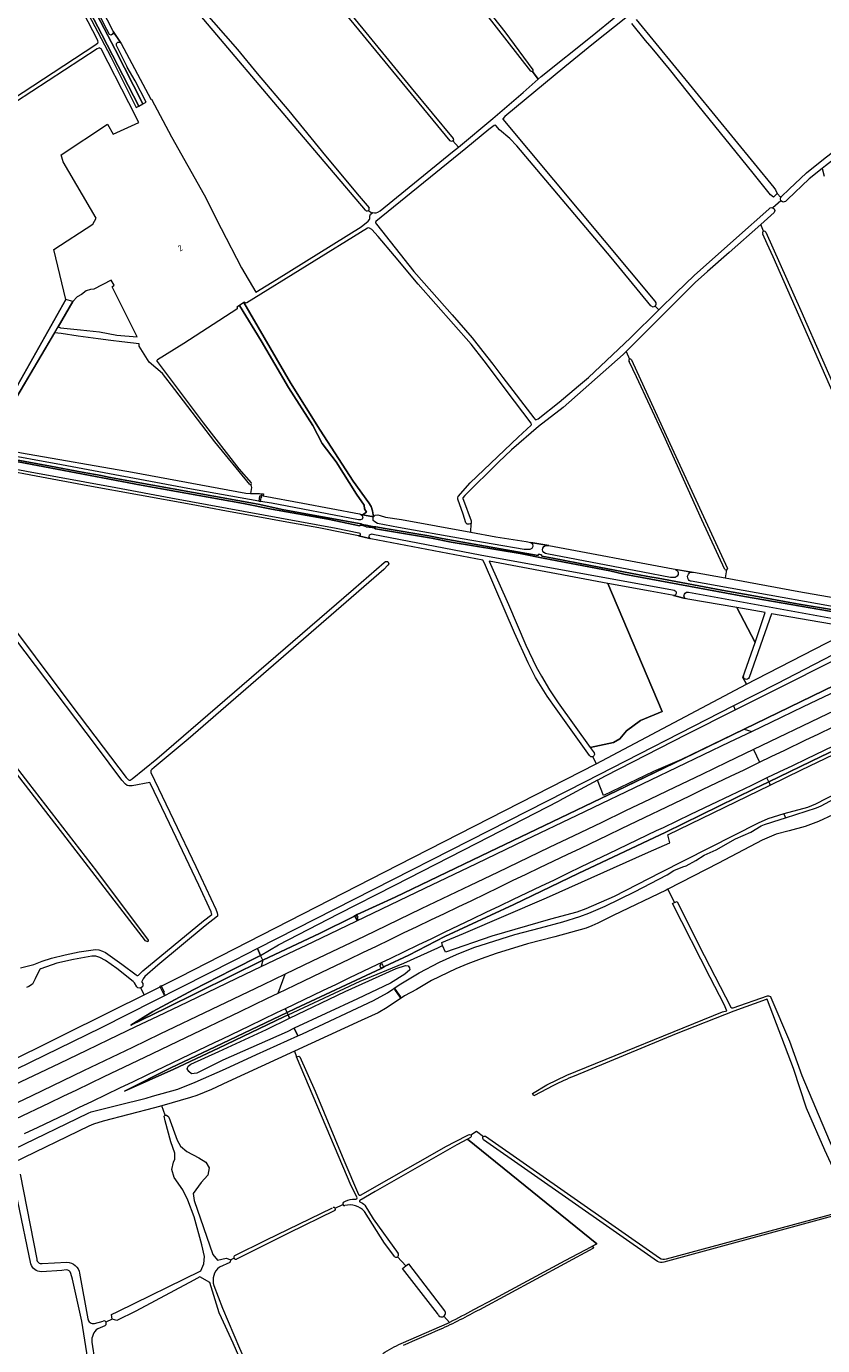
# Model space of a CAD drawing. Header units: metres. Extents: x 209813 to 223847, y 571801 to 587119.
# Tile 7 of 256: x 211482 to 212009, y 573077 to 573950. Entities that reach past the tile are written whole.
import ezdxf
from ezdxf.enums import TextEntityAlignment as Align

# ---------------------------------------------------------------- set-up
doc = ezdxf.new("R2010")
doc.units = ezdxf.units.M
for name, color, linetype, lineweight in [('B-RO-GR-BOS_GEMENGD-GV', 8, 'Continuous', 0), ('B-RO-GR-BOUWLAND-GV', 8, 'Continuous', 0), ('B-RO-GR-GRAS-GV', 8, 'Continuous', 0), ('B-RO-GR-GROENVOORZIENING-GV', 8, 'Continuous', 0), ('B-RO-GR-HOUTWAL-GV', 8, 'Continuous', 0), ('B-RO-GW-TALUD_KRUIN-G', 8, 'Continuous', 0), ('B-RO-KW-KUNSTWERK_STUW-GV', 8, 'Continuous', 0), ('B-RO-OG-BEBOUWING-T18', 8, 'Continuous', 0), ('B-RO-OG-TERREIN_CULTUURSCHEIDING-GV', 8, 'Continuous', 0), ('B-RO-OG-WEG-GV', 8, 'Continuous', 0), ('B-RO-VH-ONVERHARD-GV', 8, 'Continuous', 0), ('B-RO-VH-VERHARDING_HALFVERHARDING-GV', 8, 'Continuous', 0), ('B-RO-VH-VERHARDING_OPEN-GV', 8, 'Continuous', 0)]:
    doc.layers.add(name, color=color, linetype=linetype, lineweight=lineweight)
doc.styles.add('NLCS-ISO-M200-T18', font='txt', dxfattribs={"height": 0.36})

msp = doc.modelspace()

# ---------------------------------------------------------------- linework, layer by layer
at = {"layer": 'B-RO-GR-BOS_GEMENGD-GV', "flags": 128}
for points in [[(211775.821, 573214.417), (211773.783, 573213.329), (211859.593, 573144.223), (211856.242, 573142.42)], [(211899.685, 573132.43), (211784.582, 573213.024)], [(212030.034, 573166.398), (211903.881, 573131.956)], [(211856.84, 573141.14), (211781.823, 573100.591)]]:
    msp.add_lwpolyline(points, dxfattribs=at)
at = {"layer": 'B-RO-GR-BOS_GEMENGD-GV'}
for points in [[(211775.996, 573216.17, -0.4636551), (211775.821, 573214.417)], [(211784.582, 573213.024, -0.4803941), (211784.414, 573215.123)], [(211856.242, 573142.42, -0.997521), (211856.84, 573141.14)], [(211903.881, 573131.956, -0.2173758), (211899.685, 573132.43)], [(211781.823, 573100.591, -0.0177717), (211755.617, 573087.395)], [(211755.617, 573087.395, 0.0058242), (211731.264, 573076.806)]]:
    msp.add_lwpolyline(points, format="xyb", dxfattribs=at)
at = {"layer": 'B-RO-GR-BOUWLAND-GV', "flags": 128}
for points in [[(211815.841, 573920.07), (211615.235, 574177.298), (211605.97, 574188.486), (211600.399, 574194.967), (211599.337, 574194.244)], [(211547.738, 574138.564), (211571.96, 574109.422), (211642.027, 574024.226), (211682.578, 573975.133), (211736.655, 573909.157), (211764.479, 573875.486)], [(211764.218, 573874.029), (211767.853, 573869.906), (211790.603, 573888.85), (211810.624, 573906.015), (211820.674, 573914.78), (211816.903, 573919.963)], [(212156.765, 573489.06), (212149.348, 573486.41), (212118.912, 573478.364), (212102.669, 573474.116), (212090.808, 573470.53), (212082.156, 573466.086), (212050.336, 573447.982), (212026.99, 573434.373), (212015.726, 573428.113), (212006.198, 573423.552), (211997.36, 573420.22), (211986.933, 573417.539), (211978.329, 573415.279), (211968.907, 573411.196), (211940.052, 573396.013), (211906.507, 573378.888), (211910.868, 573369.922), (211912.637, 573370.593), (211926.994, 573341.675), (211948.303, 573300.747)], [(211949.67, 573300.345), (211972.449, 573308.293)], [(211974.809, 573307.164), (211987.055, 573278.175), (211995.257, 573255.553), (212013.248, 573212.823), (212021.222, 573194.471)]]:
    msp.add_lwpolyline(points, dxfattribs=at)
at = {"layer": 'B-RO-GR-BOUWLAND-GV'}
for points in [[(211816.903, 573919.963, -0.3831449), (211815.841, 573920.07)], [(211764.479, 573875.486, -0.313318), (211764.218, 573874.029)], [(211972.449, 573308.293, -0.3214601), (211974.809, 573307.164)], [(211948.303, 573300.747, 0.3111814), (211949.67, 573300.345)]]:
    msp.add_lwpolyline(points, format="xyb", dxfattribs=at)
at = {"layer": 'B-RO-GR-GRAS-GV', "flags": 128}
for points in [[(211762.397, 573874.01), (211551.288, 574130.709), (211545.994, 574137.251)], [(211479.712, 574093.723), (211474.697, 574090.608), (211468.587, 574086.153), (211471.538, 574077.793), (211538.775, 573947.335), (211539.272, 573946.415)], [(211706.424, 573828.07), (211659.132, 573883.677), (211594.564, 573959.992), (211555.069, 574007.259), (211500.669, 574071.693), (211481.707, 574093.658)], [(211482.225, 574097.323), (211499.231, 574076.737), (211525.159, 574045.743), (211554.552, 574011.452), (211583.471, 573978.148), (211621.596, 573934.369), (211634.73, 573918.513), (211655.499, 573893.94), (211679.897, 573864.149), (211702.183, 573837.426), (211708.763, 573829.573)], [(211440.173, 573879.051), (211439.647, 573879.766), (211439.647, 573880.199), (211499.596, 573919.139), (211527.823, 573937.742), (211529.11, 573938.881), (211529.278, 573939.375), (211529.114, 573940.139), (211528.624, 573941.196), (211457.898, 574077.432), (211456.998, 574078.644), (211456.713, 574078.789), (211455.233, 574078.159), (211454.118, 574077.474), (211384.492, 574031.527), (211362.391, 574016.887)], [(211736.139, 574050.483), (211724.399, 574041.516), (211749.088, 574008.827), (211798.682, 573946.093), (211817.071, 573921.089)], [(211816.903, 573919.963), (211820.674, 573914.78), (211822.671, 573916.522), (211856.389, 573943.381), (211887.865, 573969.297)], [(211878.692, 573955.361), (211857.357, 573938.431), (211838.411, 573922.947), (211798.62, 573890.201), (211797.34, 573888.665), (211797.316, 573888.435), (211898.006, 573767.859), (211898.642, 573766.841), (211898.675, 573765.667), (211898.078, 573764.676), (211900.648, 573762.235), (211912.164, 573773.596), (211923.97, 573784.934), (211951.935, 573809.765), (211973.391, 573828.869), (211974.256, 573829.695), (211975.196, 573829.789), (211976.12, 573829.729)], [(211978.953, 573839.222), (211976.516, 573836.785), (211974.574, 573838.279), (211963.016, 573852.684), (211926.326, 573897.759), (211907.648, 573921.401), (211896.036, 573935.378), (211891.807, 573940.419), (211882.582, 573951.563)], [(211885.638, 573954.185), (211976.649, 573843.124), (211977.878, 573841.588), (211978.953, 573839.222), (211981.224, 573836.486), (211981.778, 573837.15), (211986.784, 573841.966), (211998.359, 573852.797), (212009.676, 573861.827), (212024.923, 573873.866), (212045.194, 573888.66), (212053.166, 573896.018), (212064.853, 573908.862), (212069.785, 573913.796)], [(211539.272, 573946.415), (211544.497, 573938.48), (211564.283, 573901.48), (211564.604, 573901.657), (211578.012, 573876.543), (211599.63, 573838.354), (211610.893, 573816.089), (211624.356, 573790.069), (211633.635, 573773.966), (211647.368, 573782.174), (211703.491, 573817.183), (211708.128, 573820.812), (211709.048, 573821.933), (211709.297, 573822.307), (211709.297, 573822.973), (211709.113, 573824.147), (211709.595, 573825.539), (211710.761, 573826.226)], [(211476.13, 573712.512), (211507.926, 573769.096), (211499.908, 573802.01), (211525.846, 573818.922), (211527.967, 573822.863), (211506.219, 573860.145), (211504.874, 573864.8), (211535.496, 573885.06), (211539.317, 573878.514), (211556.216, 573886.195), (211549.681, 573899.111), (211531.379, 573934.771), (211530.53, 573935.427), (211530.367, 573935.434), (211529.726, 573935.387), (211528.739, 573934.848), (211441.889, 573878.407)], [(212056.975, 573886.424), (212055.224, 573891.331), (212053.991, 573890.013), (212045.667, 573883.88), (212037.841, 573878.157), (212025.957, 573869.219), (212010.922, 573857.441), (212008.589, 573855.63), (212010.104, 573850.631)], [(211898.078, 573764.676), (211896.729, 573763.854), (211895.346, 573764.848), (211869.052, 573796.714), (211806.628, 573870.587), (211801.833, 573875.446), (211795.037, 573881.39), (211792.657, 573884.217), (211792.37, 573884.356), (211791.53, 573884.118), (211788.066, 573881.547), (211772.699, 573868.901), (211713.271, 573820.64), (211712.913, 573819.941), (211712.907, 573819.732), (211713.548, 573818.77), (211738.253, 573787.45), (211755.315, 573768.252), (211763.833, 573758.919), (211777.005, 573743.661), (211784.055, 573734.545), (211790.734, 573726.317), (211797.304, 573717.423), (211817.766, 573690.702), (211818.855, 573689.386), (211819.008, 573689.362), (211819.583, 573689.503), (211820.562, 573689.972), (211834.488, 573701.087), (211847.345, 573711.907), (211853.934, 573717.352), (211881.796, 573743.638), (211900.648, 573762.235)], [(211708.415, 573828.005), (211710.761, 573826.226), (211711.246, 573826.511), (211712.272, 573826.426), (211713.439, 573826.426), (211714.603, 573826.78), (211716.051, 573827.775), (211764.051, 573866.74), (211767.853, 573869.906), (211764.218, 573874.029)], [(212008.589, 573855.63), (212000.172, 573848.85), (211985.801, 573835.231), (211984.467, 573833.883), (211983.583, 573833.535), (211983.027, 573833.507), (211982.397, 573833.552), (211981.243, 573834.281), (211976.12, 573829.729), (211976.846, 573828.928), (211977.356, 573827.907), (211976.921, 573826.655), (211968.003, 573818.723)], [(211981.243, 573834.281), (211981.087, 573835.565), (211981.224, 573836.486)], [(211741.275, 573779.113), (211725.632, 573797.818), (211714.625, 573810.757), (211710.461, 573815.301), (211709.087, 573816.297), (211708.568, 573816.441), (211707.747, 573816.142), (211627.861, 573766.736)], [(211969.93, 573814.178), (211968.003, 573818.723), (211947.057, 573800.094), (211932.738, 573787.451), (211924.7, 573780.2), (211878.982, 573734.519), (211881.213, 573729.578)], [(212073.244, 573578.059), (212065.143, 573596.058), (212064.706, 573596.987), (212016.051, 573707.136), (211976.142, 573797.295), (211972.336, 573805.866), (211969.326, 573812.347)], [(211971.403, 573813.596), (211994.569, 573761.677), (212023.25, 573696.428), (212047.696, 573640.583), (212070.756, 573589.092), (212075.035, 573579.013)], [(211626.305, 573767.224), (211625.854, 573766.936), (211656.789, 573713.769), (211676.316, 573682.506), (211698.079, 573648.872), (211708.662, 573634.373), (211710.038, 573631.939), (211710.884, 573629.081), (211711.675, 573625.151), (211712.661, 573626.322), (211714.414, 573626.582), (211716.006, 573626.193), (211719.483, 573625.039), (211730.193, 573623.382), (211776.107, 573615.058), (211776.349, 573620.723), (211774.719, 573620.315), (211773.595, 573620.455), (211772.814, 573621.302), (211771.052, 573627.066), (211767.49, 573636.979), (211767.463, 573637.711), (211767.614, 573638.653), (211775.577, 573647.656), (211807.338, 573677.935), (211815.968, 573685.785), (211816.165, 573686.329), (211815.989, 573687.132), (211804.926, 573701.735), (211784.824, 573728.385), (211776.344, 573739.381), (211741.275, 573779.113)], [(211621.07, 573762.561), (211586.158, 573739.899), (211568.564, 573729.067)], [(211686.915, 573661.49), (211677.602, 573673.713), (211671.464, 573685.62), (211655.377, 573710.808), (211637.235, 573741.63), (211623.035, 573765.134), (211621.253, 573763.994)], [(211606.697, 573674.82), (211580.114, 573709.372), (211571.912, 573720.061), (211563.162, 573727.659), (211556.441, 573738.242), (211556.547, 573739.777), (211544.972, 573740.935), (211537.682, 573741.814), (211529.251, 573742.955), (211516.165, 573744.8), (211504.923, 573746.556), (211500.475, 573747.013), (211475.475, 573704.514), (211459.23, 573677.92), (211455.592, 573673.025), (211456.741, 573671.722), (211457.942, 573671.722), (211459.331, 573671.596), (211461.686, 573670.978), (211478.665, 573667.609), (211552.029, 573654.654), (211627.212, 573640.882), (211630.139, 573640.665)], [(211878.982, 573734.519), (211877.012, 573732.55), (211837.173, 573697.611), (211820.89, 573685.008), (211803.012, 573669.442), (211794.5, 573661.393), (211772.164, 573639.252), (211770.887, 573637.725), (211770.873, 573637.365), (211771.21, 573636.179), (211776.41, 573622.668), (211776.349, 573620.723)], [(211568.426, 573728.013), (211579.037, 573713.904), (211598.856, 573687.408), (211622.389, 573657.023), (211630.642, 573647.678)], [(211944.202, 573590.456), (211929.021, 573623.269), (211903.783, 573679.098), (211885.797, 573717.849), (211880.904, 573728.055)], [(211882.418, 573729.007), (211907.755, 573673.751), (211945.953, 573591.088)], [(211629.716, 573646.578), (211606.697, 573674.82)], [(211856.831, 573466.497), (211855.509, 573466.497), (211854.64, 573467.297), (211832.475, 573498.237), (211826.654, 573506.553), (211818.981, 573518.922), (211813.954, 573528.573), (211804.961, 573548.352), (211785.057, 573594.584), (211784.072, 573596.547), (211709.965, 573610.671), (211709.185, 573610.974), (211701.717, 573612.685), (211691.696, 573614.691), (211675.408, 573617.829), (211654.257, 573621.617), (211632.677, 573625.697), (211614.317, 573628.897), (211590.877, 573633.387), (211522.609, 573645.786), (211488.404, 573652.051), (211446.154, 573660.062)], [(211630.439, 573646.462), (211630.901, 573644.687), (211630.139, 573640.665), (211636.203, 573640.694), (211638.725, 573640.324), (211638.52, 573639.004), (211664.899, 573634.242), (211702.306, 573627.203), (211703.293, 573626.686), (211704.36, 573626.491), (211707.037, 573628.312), (211705.715, 573630.561), (211705.541, 573632.898), (211700.429, 573640.181), (211686.915, 573661.49)], [(211414.644, 573629.864), (211511.867, 573500.233), (211547.921, 573452.677), (211549.49, 573451.133), (211549.773, 573450.985), (211550.266, 573450.985), (211550.537, 573451.037), (211551.757, 573451.903), (211568.22, 573465.04), (211698.372, 573577.292), (211718.687, 573594.966), (211719.623, 573595.761), (211721.147, 573595.558), (211721.702, 573594.113), (211721.119, 573593.14), (211718.496, 573590.367), (211588.994, 573478.189), (211566.408, 573459.366), (211564.981, 573457.994), (211564.312, 573457.252), (211564.141, 573456.897), (211564.141, 573456.543), (211564.216, 573456.094), (211579.188, 573424.681), (211594.001, 573393.819), (211607.322, 573365.534), (211608.13, 573363.198), (211608.381, 573362.05), (211608.256, 573360.984), (211600.247, 573354.673), (211568.95, 573328.602), (211560.196, 573321.025), (211559.144, 573319.603), (211558.399, 573318.153), (211558.32, 573317.658), (211558.373, 573317.237), (211558.84, 573316.355), (211558.865, 573315.243), (211558.62, 573314.123), (211557.523, 573313.525)], [(211776.107, 573615.058), (211792.573, 573612.073), (211812.763, 573608.784), (211815.761, 573608.239), (211827.663, 573606.203), (211910.155, 573590.725), (211922.13, 573588.653), (211923.598, 573588.577), (211944.444, 573584.746)], [(211945.26, 573590.029), (211944.444, 573584.746), (211993.156, 573575.795), (212055.207, 573564.89), (212057.266, 573564.646), (212057.951, 573564.646), (212058.738, 573564.739), (212059.396, 573564.909), (212064.522, 573567.281), (212062.18, 573571.267), (212074.171, 573577.497)], [(211477.995, 573326.885), (211486.744, 573328.886), (211492.178, 573331.236), (211498.362, 573333.289), (211507.483, 573335.469), (211516.679, 573337.346), (211527.628, 573338.849), (211529.723, 573338.688), (211532.136, 573337.79), (211534.106, 573336.82), (211545.025, 573329.284), (211554.507, 573322.169), (211555.124, 573321.793), (211555.509, 573321.682), (211555.979, 573321.962), (211558.862, 573324.699), (211599.198, 573357.872), (211604.515, 573362.01), (211604.548, 573362.288), (211604.451, 573362.794), (211604.105, 573363.808), (211595.951, 573381.444), (211576.562, 573422.265), (211564.004, 573448.637), (211563.602, 573449.426), (211551.819, 573447.11), (211549.673, 573447.11), (211548.624, 573447.459), (211547.376, 573448.351), (211545.067, 573450.887), (211528.232, 573473.451), (211447.169, 573580.126)], [(211949.893, 573500.131), (211851.685, 573449.914), (211634.77, 573339.507), (211636.92, 573334.867), (211648.733, 573342.069), (211688.393, 573362.509), (211725.804, 573381.567), (211780.001, 573409.209), (211834.542, 573437.21)], [(211859.881, 573450.975), (211865.275, 573453.905), (211919.09, 573481.312), (211951.151, 573497.431)], [(211559.861, 573309.015), (211570.32, 573314.208), (211570.154, 573314.537), (211570.999, 573314.963), (211571.167, 573314.629), (211583.434, 573320.718), (211728.306, 573394.867), (211859.143, 573461.774)], [(211638.315, 573331.855), (211676.278, 573349.818), (211698.616, 573360.704), (211700.939, 573361.965), (211725.9, 573373.453), (211782.857, 573400.978), (211824.799, 573420.964), (211872.804, 573443.799), (211917.006, 573465.308), (211896.954, 573456.656), (211863.869, 573440.71), (211859.881, 573450.975), (211834.542, 573437.21)], [(211973.326, 573449.866), (211963.653, 573445.2), (211905.189, 573416.657), (211847.195, 573389.197), (211804.547, 573368.76), (211758.952, 573347.515), (211735.039, 573335.263), (211718.987, 573327.589), (211716.633, 573326.397), (211659.907, 573299.807), (211654.379, 573297.182)], [(211655.113, 573295.598), (211702.881, 573318.027), (211731.682, 573329.963), (211754.136, 573340.122), (211757.353, 573341.608), (211756.811, 573343.474), (211771.154, 573349.494), (211826.206, 573373.179), (211893.649, 573403.293), (211907.939, 573409.603), (211906.606, 573414.801), (211974.335, 573447.702)], [(212018.901, 573442.549), (212004.205, 573435.128), (211999.036, 573432.959), (211983.226, 573428.632), (211984.413, 573426.085), (212004.965, 573432.627), (212008.071, 573433.946), (212018.984, 573439.953)], [(211983.226, 573428.632), (211972.821, 573425.356), (211966.345, 573422.54), (211901.536, 573389.705), (211870.996, 573374.075), (211852.159, 573365.746), (211846.306, 573363.649), (211828.786, 573359.009), (211789.991, 573347.826), (211759.378, 573337.149), (211757.353, 573341.608)], [(211655.113, 573295.598), (211656.115, 573293.435), (211692.963, 573311.21), (211726.63, 573326.231), (211732.925, 573328.279), (211734.636, 573328.016), (211735.457, 573326.709), (211735.792, 573325.521), (211732.471, 573322.666), (211722.877, 573316.66), (211701.078, 573306.214), (211659.202, 573286.772), (211661.56, 573281.684), (211664.664, 573283.076), (211711.589, 573305.157), (211721.01, 573310.271), (211728.625, 573315.485), (211741.872, 573323.54), (211755.323, 573330.55), (211766.604, 573335.508), (211778.01, 573340.195), (211805.237, 573348.753), (211822.166, 573353.267), (211837.07, 573357.295), (211848.18, 573360.665), (211854.262, 573362.881), (211865.012, 573367.691), (211884.369, 573377.18), (211905.985, 573388.388), (211910.483, 573391.079), (211916.533, 573393.699), (211918.708, 573394.339), (211925.152, 573397.809), (211930.584, 573401.299), (211938.429, 573404.915), (211951.225, 573412.174), (211961.376, 573416.634), (211968.254, 573420.648), (211970.429, 573421.528), (211980.986, 573424.995), (211984.413, 573426.085)], [(211942.663, 573297.719), (211945.493, 573298.314), (211943.893, 573302.515), (211934.621, 573320.398), (211909.704, 573369.393), (211910.868, 573369.922), (211906.507, 573378.888), (211905.303, 573378.273), (211870.348, 573361.316), (211860.151, 573356.303), (211856.233, 573354.477), (211852.459, 573353.083), (211831.76, 573347.267), (211813.696, 573342.671), (211792.795, 573336.338), (211782.818, 573332.791), (211774.199, 573329.509), (211766.248, 573326.099), (211750.021, 573318.345), (211740.162, 573312.514), (211732.108, 573308.179), (211720.721, 573300.556), (211714.842, 573296.947), (211703.537, 573291.91), (211659.261, 573271.62), (211660.746, 573267.863), (211662.213, 573268.381), (211662.86, 573267.809), (211672.987, 573245.214), (211691.992, 573199.592), (211701.642, 573176.796)], [(211430.715, 573245.043), (211538.938, 573298.629), (211559.861, 573309.015), (211557.523, 573313.525), (211556.578, 573313.357), (211555.553, 573313.494), (211554.968, 573314.121), (211553.321, 573316.935), (211552.488, 573317.791), (211541.774, 573326.417), (211534.208, 573331.571), (211530.535, 573333.683), (211527.907, 573334.456), (211525.21, 573334.403), (211513.055, 573332.257), (211501.994, 573329.767), (211491.503, 573326.148), (211490.695, 573325.654), (211490.464, 573325.408), (211487.539, 573319.44), (211485.918, 573315.884), (211483.504, 573314.509), (211481.815, 573313.833)], [(211971.681, 573305.932), (211950.283, 573298.168), (211912.074, 573283.119), (211844.452, 573255.208)], [(212028.225, 573170.744), (212019.788, 573186.025), (212010.475, 573206.027), (211998.41, 573233.925), (211989.654, 573260.073), (211972.544, 573305.481)], [(211830.922, 573248.915), (211817.811, 573242.059), (211816.971, 573243.691), (211826.294, 573249.472), (211839.635, 573255.84), (211942.663, 573297.719)], [(211659.261, 573271.62), (211615.246, 573251.45), (211604.337, 573246.301), (211594.739, 573242.274), (211590.414, 573240.891), (211571.599, 573235.577)], [(211700.589, 573175.17), (211696.851, 573182.439), (211660.746, 573267.863)], [(211578.052, 573193.384), (211579.243, 573198.279), (211580.067, 573200.15), (211580.014, 573204.172), (211577.527, 573211.686), (211573.717, 573225.498), (211573.157, 573228.589), (211573.753, 573229.383), (211571.599, 573235.577), (211566.579, 573234.159), (211532.583, 573225.379), (211526.266, 573223.297), (211523.196, 573221.995), (211473.044, 573197.694)], [(211573.753, 573229.383), (211574.666, 573229.185), (211575.499, 573228.55), (211576.243, 573227.885), (211581.623, 573212.827), (211583.898, 573208.691), (211588.033, 573205.177), (211596.096, 573201.041), (211600.645, 573198.147), (211602.919, 573194.425), (211601.886, 573189.67), (211597.499, 573184.653), (211592.168, 573177.471), (211593.001, 573172.747), (211605.209, 573137.122), (211608.4, 573133.321), (211614.197, 573134.733), (211617.168, 573133.623)], [(211775.996, 573216.17), (211779.874, 573218.713), (211784.414, 573215.123)], [(211778.026, 573100.619), (211791.559, 573107.829), (211838.581, 573133.131), (211856.242, 573142.42), (211859.593, 573144.223), (211773.783, 573213.329), (211766.755, 573209.58), (211712.751, 573178.864), (211702.509, 573172.878)], [(211702.961, 573176.447), (211760.039, 573208.695), (211765.541, 573211.748), (211774.555, 573216.35)], [(211785.883, 573215.374), (211900.954, 573134.809)], [(211538.694, 573094.382), (211538.083, 573097.318), (211542.374, 573099.349), (211597.275, 573126.337), (211599.392, 573130.834), (211599.788, 573135.729), (211598.069, 573143.534), (211592.909, 573162.055), (211588.636, 573173.011), (211585.461, 573179.89), (211579.64, 573188.092), (211578.052, 573193.384)], [(211484.757, 573130.882), (211476.148, 573172.328), (211472.402, 573188.552)], [(211477.716, 573190.174), (211488.719, 573134.015)], [(211619.882, 573136.356), (211640.331, 573146.588), (211684.574, 573168.071)], [(211686.092, 573166.183), (211655.418, 573151.125), (211620.956, 573134.098)], [(211686.173, 573167.838), (211691.275, 573170.224)], [(211691.768, 573171.675), (211693.156, 573172.487)], [(211725.665, 573135.608), (211718.919, 573144.562), (211705.651, 573165.491)], [(211705.883, 573169.711), (211711.46, 573160.677), (211727.905, 573137.691)], [(211905.542, 573134.287), (212026.506, 573166.855)], [(211492.204, 573131.043), (211508.615, 573132.083)], [(211619.381, 573134.608), (211617.168, 573133.623), (211616.502, 573131.787), (211609.642, 573128.681)], [(211727.575, 573135.547), (211733.058, 573129.59), (211734.872, 573130.98), (211758.712, 573099.848)], [(211508.078, 573126.853), (211505.235, 573126.528), (211491.78, 573125.642)], [(211543.46, 572945.361), (211542.449, 572950.83), (211529.806, 573021.694), (211518.562, 573092.999), (211512.427, 573120.837), (211511.305, 573124.612)], [(211517.073, 573124.664), (211522.442, 573094.619)], [(211609.43, 573098.478), (211603.232, 573118.545), (211596.653, 573122.252), (211592.737, 573120.028), (211554.372, 573099.655), (211541.723, 573093.463), (211538.694, 573094.382), (211534.526, 573092.304)], [(211754.595, 573097.121), (211754.006, 573098.05), (211730.758, 573127.83), (211733.058, 573129.59)], [(211605.958, 573116.532), (211611.635, 573101.588), (211622.918, 573075.127), (211640.228, 573035.777), (211646.51, 573022.988), (211646.752, 573021.723), (211645.958, 573021.027)], [(211552.085, 572939.915), (211639.544, 573008.096), (211649.339, 573016.228), (211645.958, 573021.027), (211644.688, 573020.877), (211643.701, 573021.747), (211640.342, 573028.884), (211618.815, 573078.474), (211609.667, 573097.999)], [(211729.992, 573078.132), (211761.958, 573092.18), (211758.291, 573096.319)], [(211526.936, 573091.473), (211532.659, 573093.071)], [(211533.768, 573089.943), (211529.08, 573087.983)], [(211761.958, 573092.18), (211762.255, 573092.31)], [(211525.212, 573079.143), (211537.174, 573002.289), (211542.791, 572970.687), (211545.809, 572945.457)]]:
    msp.add_lwpolyline(points, dxfattribs=at)
at = {"layer": 'B-RO-GR-GRAS-GV'}
for points in [[(211817.071, 573921.089, -0.4191282), (211816.903, 573919.963)], [(211764.218, 573874.029, -0.4101891), (211762.397, 573874.01)], [(211627.861, 573766.736, -0.3490676), (211626.305, 573767.224)], [(211621.253, 573763.994, -0.4503366), (211621.07, 573762.561)], [(211568.564, 573729.067, 0.494732), (211568.426, 573728.013)], [(211972.544, 573305.481, 0.5094432), (211971.681, 573305.932)], [(211844.452, 573255.208, 0.0219473), (211830.922, 573248.915)], [(211774.555, 573216.35, -0.3540316), (211775.996, 573216.17)], [(211784.414, 573215.123, -0.3008465), (211785.883, 573215.374)], [(211693.156, 573172.487, -0.1320454), (211699.367, 573173.625)], [(211699.367, 573173.625, 0.677089), (211700.589, 573175.17)], [(211701.642, 573176.796, 0.4211772), (211702.961, 573176.447)], [(211705.651, 573165.491, 0.2815031), (211692.74, 573169.533)], [(211702.509, 573172.878, 0.611359), (211702.602, 573171.961)], [(211702.602, 573171.961, -0.0826843), (211705.883, 573169.711)], [(211491.78, 573125.642, -0.3281073), (211484.757, 573130.882)], [(211488.719, 573134.015, 0.4194932), (211492.204, 573131.043)], [(211508.615, 573132.083, -0.3582028), (211517.073, 573124.664)], [(211900.954, 573134.809, 0.2658425), (211905.542, 573134.287)], [(211511.305, 573124.612, 0.3939151), (211508.078, 573126.853)], [(211609.642, 573128.681, 0.3183821), (211605.958, 573116.532)], [(211609.667, 573097.999, -0.0025069), (211609.43, 573098.478)], [(211762.255, 573092.31, 0.0051968), (211778.026, 573100.619)], [(211522.442, 573094.619, 0.4144739), (211526.936, 573091.473)], [(211529.08, 573087.983, 0.2720573), (211525.212, 573079.143)], [(211717.766, 573071.571, -0.0513454), (211729.992, 573078.132)]]:
    msp.add_lwpolyline(points, format="xyb", dxfattribs=at)
at = {"layer": 'B-RO-GR-GRAS-GV', "flags": 128}
for points in [[(211538.649, 573777.383), (211539.84, 573778.441), (211537.855, 573781.749), (211526.478, 573775.928), (211524.229, 573775.531), (211521.447, 573774.83), (211518.364, 573772.309), (211515.56, 573770.795), (211512.687, 573767.772), (211502.796, 573750.959), (211504.309, 573750.157), (211517.746, 573748.927), (211530.217, 573747.522), (211541.81, 573745.502), (211555.101, 573744.287)], [(211388.319, 573567.854), (211376.175, 573583.094), (211375.262, 573584.642), (211375.222, 573585.277), (211376.016, 573585.753), (211377.088, 573585.158), (211390.661, 573567.894), (211435.767, 573510.289), (211483.233, 573449.074), (211528.16, 573390.813), (211562.529, 573345.188), (211562.212, 573344.077), (211560.783, 573344.712), (211508.236, 573412.816), (211421.956, 573524.132), (211399.969, 573552.643)], [(211856.831, 573466.497), (211859.143, 573461.774), (211958.575, 573514.417), (211956.17, 573518.786), (211964.349, 573541.991), (211952.241, 573565.119), (211919.695, 573570.79), (211910.266, 573573.237), (211909.477, 573573.352), (211894.771, 573575.953), (211866.743, 573581.199), (211902.72, 573496.446), (211888.508, 573490.341), (211879.061, 573483.619), (211874.629, 573478.347), (211870.522, 573475.897), (211855.168, 573472.655), (211857.179, 573469.951), (211857.825, 573468.969), (211857.912, 573467.848), (211857.517, 573467.115)], [(211951.151, 573497.431), (212044.906, 573544.545), (212053.824, 573548.511), (212056.945, 573548.86), (212048.928, 573550.606), (212042.77, 573550.879), (212042.059, 573550.058), (212041.207, 573549.693), (212029.735, 573543.696), (212029.708, 573542.57), (212029.137, 573541.173), (212028.194, 573540.392), (211978.57, 573514.795), (211949.893, 573500.131)], [(212143.904, 573531.254), (212111.216, 573515.587), (212049.093, 573485.967), (212008.115, 573466.646), (211973.326, 573449.866), (211974.335, 573447.702), (211994.954, 573457.711), (212032.28, 573475.714), (212109.7, 573512.41), (212144.812, 573529.44)], [(211636.92, 573334.867), (211618.036, 573325.459), (211592.157, 573312.186), (211565.585, 573297.886), (211550.9, 573288.927), (211574.176, 573300.191), (211638.315, 573331.855)], [(211546.751, 573245.257), (211579.386, 573259.751), (211609.04, 573273.703), (211652.276, 573294.266), (211655.113, 573295.598), (211654.379, 573297.182), (211606.807, 573274.587), (211577.486, 573260.527)]]:
    msp.add_lwpolyline(points, close=True, dxfattribs=at)
at = {"layer": 'B-RO-GR-GRAS-GV'}
for centre, radius, start, end in [((211707.452, 573829.04), 1.413, 223.317956, 23.881723), ((211970.329, 573813.032), 1.213, 27.687241, 211.994384), ((211881.544, 573728.719), 0.921, 18.256639, 223.45354), ((211630.176, 573647.131), 0.719, 230.271771, 46.800035), ((211945.014, 573590.944), 0.947, 210.999332, 6.692989), ((211685.243, 573167.054), 1.216, 314.261574, 104.095814), ((211692.377, 573170.659), 1.185, 120.938474, 286.478898), ((211620.458, 573135.245), 1.252, 117.422984, 292.208476), ((211726.659, 573136.787), 1.542, 229.876447, 35.340879), ((211756.783, 573098.288), 2.48, 208.074479, 41.070457), ((211533.09, 573091.463), 1.664, 294.032341, 104.095814)]:
    msp.add_arc(centre, radius, start, end, dxfattribs=at)
at = {"layer": 'B-RO-GR-GROENVOORZIENING-GV', "flags": 128}
for points in [[(211460.653, 574077.202), (211512.075, 573978.263), (211537.707, 573929.585), (211552.247, 573900.531), (211554.543, 573896.087), (211556.269, 573897.042), (211531.86, 573944.47), (211511.36, 573983.94), (211488.93, 574027.32), (211460.4, 574081.88)], [(211957.05, 573484.779), (211872.804, 573443.799), (211824.799, 573420.964), (211782.857, 573400.978), (211725.9, 573373.453), (211700.939, 573361.965), (211698.616, 573360.704), (211676.278, 573349.818), (211638.315, 573331.855), (211637.371, 573327.607), (211655.386, 573336.292), (211671.639, 573344.028), (211745.574, 573379.502), (211760.016, 573386.39), (211779.85, 573395.909), (211812.297, 573411.452), (211846.577, 573427.848), (211895.265, 573451.24), (211947.609, 573476.237), (211962.024, 573483.18)], [(211973.326, 573449.866), (212008.115, 573466.646), (212049.093, 573485.967)], [(211963.306, 573471.205), (211945.275, 573462.552), (211929.03, 573454.8), (211911.022, 573446.119), (211894.781, 573438.359), (211878.552, 573430.631), (211862.332, 573422.825), (211844.297, 573414.179), (211828.05, 573406.432), (211793.774, 573389.947), (211775.731, 573381.318), (211743.266, 573365.76), (211705.413, 573347.582), (211671.107, 573331.239), (211653.104, 573322.527)], [(212016.056, 573473.394), (211997.991, 573464.812), (211988.995, 573460.445), (211979.929, 573456.223), (211972.133, 573452.425)], [(211648.547, 573310.049), (211659.479, 573315.269), (211677.502, 573323.939), (211695.562, 573332.533), (211704.567, 573336.88), (211713.601, 573341.169), (211722.599, 573345.532), (211731.611, 573349.866), (211740.634, 573354.177), (211749.669, 573358.464), (211758.675, 573362.81), (211767.704, 573367.11), (211776.723, 573371.429), (211785.723, 573375.788), (211794.744, 573380.103), (211803.728, 573384.495), (211812.779, 573388.749), (211821.777, 573393.111), (211839.851, 573401.675), (211848.842, 573406.054), (211866.891, 573414.667), (211875.898, 573419.013), (211920.999, 573440.599), (211929.99, 573444.976), (211947.947, 573453.555), (211956.962, 573457.883), (211967.258, 573462.878)], [(211700.689, 573360.112), (211701.392, 573360.417), (211701.051, 573361.222), (211699.488, 573360.557), (211700.557, 573358.021)], [(211700.689, 573360.112), (211701.441, 573358.445), (211700.557, 573358.021)], [(211638.315, 573331.855), (211574.176, 573300.191), (211550.9, 573288.927), (211565.585, 573297.886), (211592.157, 573312.186), (211618.036, 573325.459), (211636.92, 573334.867), (211634.77, 573339.507), (211619.364, 573331.666), (211531.304, 573287.035), (211342.706, 573195.167)], [(211474.792, 573226.802), (211497.15, 573237.491), (211506.135, 573241.882), (211515.178, 573246.152), (211533.226, 573254.769), (211542.23, 573259.119), (211560.277, 573267.741), (211587.316, 573280.736), (211623.413, 573297.971), (211632.422, 573302.312), (211641.406, 573306.704), (211648.547, 573310.049), (211653.104, 573322.527), (211638.662, 573315.638), (211618.843, 573306.086), (211604.394, 573299.214), (211570.104, 573282.838), (211552.085, 573274.158), (211519.612, 573258.618), (211485.375, 573242.159), (211436.645, 573218.884)], [(211469.598, 573247.289), (211503.881, 573263.68), (211521.92, 573272.335), (211536.337, 573279.275), (211554.388, 573287.886), (211568.81, 573294.815), (211588.658, 573304.304), (211621.109, 573319.888), (211637.371, 573327.607)], [(211716.832, 573330.152), (211715.877, 573329.696), (211716.518, 573328.521), (211715.777, 573328.145)], [(211716.832, 573330.152), (211718.318, 573327.335), (211716.67, 573326.499), (211715.777, 573328.145)], [(211473.441, 573206.85), (211522.671, 573230.699), (211524.665, 573231.56), (211542.266, 573235.954), (211561.05, 573240.604), (211565.258, 573241.889), (211582.089, 573246.579), (211593.671, 573251.206), (211613.624, 573260.053), (211634.119, 573269.374), (211661.56, 573281.684), (211659.202, 573286.772), (211654.391, 573284.538), (211611.873, 573265.697), (211594.664, 573257.179), (211591.077, 573256.553), (211589.286, 573258.261), (211588.321, 573260.002), (211588.938, 573261.635), (211590.786, 573263.072), (211609.306, 573271.453), (211640.701, 573286), (211656.115, 573293.435), (211655.113, 573295.598), (211652.276, 573294.266), (211609.04, 573273.703), (211579.386, 573259.751), (211546.751, 573245.257), (211577.486, 573260.527), (211606.807, 573274.587), (211654.379, 573297.182)], [(211653.217, 573299.691), (211647.441, 573296.954), (211638.428, 573292.622), (211629.425, 573288.268), (211611.374, 573279.657), (211606.594, 573277.308), (211561.476, 573255.76), (211552.482, 573251.388), (211543.467, 573247.06), (211534.429, 573242.78), (211525.424, 573238.432), (211516.402, 573234.117), (211507.416, 573229.729), (211489.369, 573221.108), (211480.315, 573216.864)]]:
    msp.add_lwpolyline(points, dxfattribs=at)
for points in [[(212081.158, 573543.797), (212016.986, 573513.88), (211957.05, 573484.779), (211962.024, 573483.18), (211981.868, 573492.677), (211996.284, 573499.621), (212023.338, 573512.581), (212041.349, 573521.276), (212055.811, 573528.122), (212064.835, 573532.431), (212073.791, 573536.881), (212080.934, 573540.48), (212083.63, 573541.788), (212082.881, 573543.28), (212083.122, 573543.395)], [(211963.306, 573471.205), (211967.258, 573462.878), (211974.962, 573466.601), (211984.014, 573470.852), (211997.537, 573477.342), (212006.579, 573481.613), (212015.588, 573485.954), (212024.586, 573490.317), (212042.619, 573498.968), (212060.687, 573507.542), (212069.701, 573511.872), (212078.745, 573516.139), (212087.758, 573520.472), (212105.762, 573529.182), (212114.811, 573533.439), (212121.431, 573536.52), (212105.908, 573539.438), (212094.97, 573534.311), (212078.735, 573526.529), (212060.684, 573517.916), (212046.265, 573510.982), (212028.251, 573502.292), (212012, 573494.552)], [(211654.379, 573297.182), (211659.907, 573299.807), (211716.633, 573326.397), (211718.987, 573327.589), (211735.039, 573335.263), (211758.952, 573347.515), (211804.547, 573368.76), (211847.195, 573389.197), (211905.189, 573416.657), (211963.653, 573445.2), (211973.326, 573449.866), (211972.133, 573452.425), (211961.92, 573447.524), (211947.977, 573440.78), (211934.962, 573434.624), (211921.427, 573428.159), (211912.414, 573423.827), (211903.425, 573419.444), (211898.862, 573417.397), (211867.213, 573402.178), (211849.17, 573393.55), (211840.168, 573389.196), (211831.154, 573384.866), (211822.119, 573380.578), (211804.094, 573371.912), (211795.063, 573367.62), (211786.048, 573363.29), (211777.019, 573358.993), (211758.974, 573350.369), (211749.96, 573346.039), (211740.937, 573341.728), (211731.903, 573337.444), (211722.912, 573333.064), (211713.878, 573328.775), (211695.835, 573320.147), (211686.823, 573315.812), (211677.789, 573311.523), (211665.459, 573305.634), (211653.217, 573299.691)]]:
    msp.add_lwpolyline(points, close=True, dxfattribs=at)
at = {"layer": 'B-RO-GR-HOUTWAL-GV', "flags": 128}
msp.add_lwpolyline([(211956.561, 573519.896), (211956.17, 573518.786), (211958.575, 573514.417), (211964.92, 573517.776), (212019.566, 573545.713), (212023.281, 573547.217), (212025.019, 573547.566), (212026.214, 573547.433), (212027.775, 573546.999), (212028.924, 573545.997), (212029.522, 573544.858), (212029.735, 573543.696), (212041.207, 573549.693), (212040.412, 573549.756), (211975.242, 573561.111), (211960.286, 573518.85)], dxfattribs=at)
at = {"layer": 'B-RO-GR-HOUTWAL-GV'}
msp.add_lwpolyline([(211960.286, 573518.85, -0.9033932), (211956.561, 573519.896)], format="xyb", dxfattribs=at)
at = {"layer": 'B-RO-GW-TALUD_KRUIN-G', "flags": 128}
for points in [[(211957.05, 573484.779), (212016.986, 573513.88), (212081.158, 573543.797)], [(212143.904, 573531.254), (212111.216, 573515.587), (212049.093, 573485.967), (212008.115, 573466.646), (211973.326, 573449.866)], [(211917.006, 573465.308), (211957.05, 573484.779)], [(211638.315, 573331.855), (211676.278, 573349.818), (211698.616, 573360.704), (211700.939, 573361.965), (211725.9, 573373.453), (211782.857, 573400.978), (211824.799, 573420.964), (211872.804, 573443.799), (211917.006, 573465.308)], [(211550.9, 573288.927), (211574.176, 573300.191), (211638.315, 573331.855)], [(211654.379, 573297.182), (211606.807, 573274.587), (211577.486, 573260.527), (211546.751, 573245.257)]]:
    msp.add_lwpolyline(points, dxfattribs=at)
at = {"layer": 'B-RO-KW-KUNSTWERK_STUW-GV', "flags": 128}
for points in [[(211636.969, 573636.433), (211637.212, 573638.289), (211637.694, 573638.226), (211637.947, 573640.156), (211637.205, 573640.254), (211637.025, 573638.877), (211636.246, 573638.979), (211635.796, 573635.544), (211636.835, 573635.408)], [(211572.387, 573310.1), (211573.062, 573308.758), (211573.467, 573308.961), (211572.734, 573310.419), (211573.174, 573310.641), (211570.999, 573314.963), (211570.154, 573314.537)], [(211729.005, 573307.447), (211729.175, 573307.203), (211729.724, 573307.648), (211726.046, 573312.818), (211725.519, 573312.482)]]:
    msp.add_lwpolyline(points, close=True, dxfattribs=at)
at = {"layer": 'B-RO-OG-TERREIN_CULTUURSCHEIDING-GV', "flags": 128}
msp.add_lwpolyline([(211518.98, 573975.97), (211540.62, 573934.4), (211559.031, 573898.572), (211561.025, 573899.676), (211553.765, 573913.742), (211548.597, 573922.685), (211548.288, 573923.348), (211541.531, 573937.118), (211541.439, 573937.447), (211541.419, 573937.617), (211541.433, 573937.958), (211541.467, 573938.126), (211541.586, 573938.446), (211541.769, 573938.735), (211542.007, 573938.979), (211542.145, 573939.081), (211542.447, 573939.24), (211542.609, 573939.295), (211542.946, 573939.352), (211543.287, 573939.338), (211543.618, 573939.253), (211543.924, 573939.102), (211544.064, 573939.003), (211544.308, 573938.764), (211539.272, 573946.415), (211539.364, 573945.768), (211539.302, 573945.299), (211538.934, 573944.537), (211537.965, 573943.971), (211536.963, 573944.401), (211535.032, 573947.777), (211468.96, 574076.295)], dxfattribs=at)
msp.add_lwpolyline([(211866.743, 573581.199), (211788.147, 573595.907), (211800.962, 573567.193), (211812.6, 573540.275), (211819.242, 573526.033), (211822.786, 573519.775), (211828.245, 573510.672), (211833.839, 573502.233), (211855.168, 573472.655), (211870.522, 573475.897), (211874.629, 573478.347), (211879.061, 573483.619), (211888.508, 573490.341), (211902.72, 573496.446)], close=True, dxfattribs=at)
at = {"layer": 'B-RO-OG-WEG-GV', "flags": 128}
for points in [[(211445.863, 573662.243), (211481.998, 573655.401), (211540.958, 573644.554), (211577.408, 573637.87), (211686.884, 573617.648), (211701.992, 573614.651), (211702.492, 573614.463), (211702.901, 573613.953), (211702.901, 573613.071), (211702.193, 573612.685), (211701.717, 573612.685), (211709.185, 573610.974), (211708.754, 573612.027), (211708.996, 573613.319), (211710.085, 573613.845), (211710.77, 573613.864), (211711.17, 573613.821), (211782.177, 573600.162), (211909.593, 573576.871), (211910.642, 573576.653), (211911.32, 573576.314), (211912.031, 573575.555), (211912.101, 573574.436), (211911.352, 573573.237), (211910.266, 573573.237), (211918.068, 573571.255), (211917.172, 573572.65), (211917.47, 573574.04), (211918.046, 573574.689), (211918.854, 573575.335), (211920.284, 573575.309), (212041.605, 573553.223)], [(212020.003, 573561.607), (211957.343, 573572.581), (211877.444, 573587.378), (211868.202, 573589.514), (211824.006, 573597.909), (211808.855, 573600.879), (211763.094, 573608.533), (211750.029, 573611.17), (211712.986, 573617.298), (211712.119, 573617.861), (211709.016, 573618.45), (211708.821, 573618.265), (211706.736, 573618.552), (211706.645, 573618.865), (211704.519, 573619.413), (211703.18, 573619.658), (211702.328, 573619.308), (211681.306, 573623.619), (211644.04, 573630.384), (211625.473, 573633.989), (211557.906, 573646.193), (211445.971, 573667.264)], [(211453.251, 573666.83), (211497.89, 573658.754), (211518.666, 573654.664), (211531.287, 573652.576), (211536.177, 573651.561), (211635.238, 573633.652), (211652.365, 573629.898), (211703.475, 573620.487), (211704.71, 573620.019), (211705.325, 573620.019), (211706.83, 573619.615), (211712.301, 573618.617)], [(212057.207, 573558.294), (211921.96, 573582.636), (211921.526, 573582.691), (211920.737, 573583.062), (211920.147, 573583.732), (211919.651, 573584.724), (211919.583, 573585.986), (211920.096, 573587.299), (211920.98, 573588.324), (211922.13, 573588.653), (211911.669, 573590.384), (211912.825, 573589.549), (211913.38, 573588.3), (211913.38, 573587.154), (211912.721, 573585.836), (211911.298, 573585.022), (211909.899, 573585.022), (211908.271, 573585.15), (211889.897, 573588.687), (211826.329, 573600.681), (211825.53, 573600.909), (211824.351, 573601.499), (211823.771, 573602.514), (211823.591, 573603.414), (211823.671, 573604.46), (211824.375, 573605.633), (211825.587, 573606.217), (211827.663, 573606.203), (211815.761, 573608.239), (211816.932, 573607.26), (211817.221, 573605.502), (211816.479, 573604.23), (211815.216, 573603.51), (211811.48, 573603.619), (211770.346, 573610.75), (211728.13, 573618.128), (211714.195, 573620.788), (211712.518, 573621.803), (211711.506, 573622.816), (211711.315, 573624.723), (211711.675, 573625.151), (211703.293, 573626.686), (211703.922, 573626.356), (211704.532, 573625.034), (211704.213, 573623.565), (211702.989, 573623.114), (211701.724, 573623.222), (211644.183, 573634.293), (211636.835, 573635.408), (211635.814, 573635.679), (211629.553, 573636.715), (211588.717, 573643.918), (211505.119, 573659.622), (211461.456, 573667.629)], [(211712.301, 573618.617), (211713.217, 573618.617), (211719.354, 573617.494), (211748.33, 573612.588), (211757.147, 573610.91), (211820.718, 573599.677), (211820.846, 573600.399), (211822.979, 573600.022), (211823.152, 573599.099), (211830.428, 573597.844), (211855.392, 573592.911), (211893.192, 573585.768), (211900.066, 573584.65), (211942.341, 573576.741), (211961.113, 573573.472), (211992.195, 573567.638), (212018.757, 573563.138)]]:
    msp.add_lwpolyline(points, dxfattribs=at)
msp.add_lwpolyline([(211952.241, 573565.119), (211964.349, 573541.991), (211968.483, 573554.528), (211970.98, 573561.854)], close=True, dxfattribs=at)
at = {"layer": 'B-RO-VH-ONVERHARD-GV', "flags": 128}
for points in [[(211460.946, 574080.834), (211488.93, 574027.32), (211511.36, 573983.94), (211531.86, 573944.47), (211556.269, 573897.042), (211559.031, 573898.572), (211540.62, 573934.4), (211518.98, 573975.97), (211496.73, 574019.14), (211464.53, 574080.57), (211464, 574082.25), (211463.95, 574082.85)], [(211502.796, 573750.959), (211512.687, 573767.772), (211507.926, 573769.096), (211476.13, 573712.512), (211460.23, 573687.457), (211447.118, 573673.193), (211456.741, 573671.722), (211455.592, 573673.025), (211459.23, 573677.92), (211475.475, 573704.514)], [(211625.854, 573766.936), (211623.035, 573765.134), (211637.235, 573741.63), (211655.377, 573710.808), (211671.464, 573685.62), (211677.602, 573673.713), (211686.915, 573661.49), (211700.429, 573640.181), (211705.541, 573632.898), (211705.715, 573630.561), (211707.037, 573628.312), (211704.36, 573626.491), (211711.675, 573625.151), (211710.884, 573629.081), (211710.038, 573631.939), (211708.662, 573634.373), (211698.079, 573648.872), (211676.316, 573682.506), (211656.789, 573713.769)]]:
    msp.add_lwpolyline(points, close=True, dxfattribs=at)
at = {"layer": 'B-RO-VH-VERHARDING_HALFVERHARDING-GV', "flags": 128}
for points in [[(211445.971, 573667.264), (211557.906, 573646.193), (211625.473, 573633.989), (211644.04, 573630.384), (211681.306, 573623.619), (211702.328, 573619.308), (211703.18, 573619.658), (211703.475, 573620.487), (211652.365, 573629.898), (211635.238, 573633.652), (211536.177, 573651.561), (211531.287, 573652.576), (211518.666, 573654.664), (211497.89, 573658.754), (211453.251, 573666.83)], [(212018.757, 573563.138), (211992.195, 573567.638), (211961.113, 573573.472), (211942.341, 573576.741), (211900.066, 573584.65), (211893.192, 573585.768), (211855.392, 573592.911), (211830.428, 573597.844), (211823.152, 573599.099), (211822.979, 573600.022), (211820.846, 573600.399), (211820.718, 573599.677), (211757.147, 573610.91), (211748.33, 573612.588), (211719.354, 573617.494), (211713.217, 573618.617), (211712.301, 573618.617), (211712.119, 573617.861), (211712.986, 573617.298), (211750.029, 573611.17), (211763.094, 573608.533), (211808.855, 573600.879), (211824.006, 573597.909), (211868.202, 573589.514), (211877.444, 573587.378), (211957.343, 573572.581), (212020.003, 573561.607)]]:
    msp.add_lwpolyline(points, dxfattribs=at)
msp.add_lwpolyline([(211710.936, 573618.907), (211706.83, 573619.615), (211705.325, 573620.019), (211704.71, 573620.019), (211704.519, 573619.413), (211706.645, 573618.865), (211706.736, 573618.552), (211708.821, 573618.265), (211709.016, 573618.45), (211710.804, 573618.142)], close=True, dxfattribs=at)
at = {"layer": 'B-RO-VH-VERHARDING_OPEN-GV', "flags": 128}
for points in [[(211703.18, 573619.658), (211704.519, 573619.413), (211704.71, 573620.019), (211703.475, 573620.487)], [(211710.936, 573618.907), (211710.804, 573618.142), (211712.119, 573617.861), (211712.301, 573618.617)]]:
    msp.add_lwpolyline(points, close=True, dxfattribs=at)

# ---------------------------------------------------------------- texts
at = {"layer": 'B-RO-OG-BEBOUWING-T18', "style": 'NLCS-ISO-M200-T18'}
msp.add_text('2', height=4, rotation=28.4, dxfattribs=at).set_placement((211583.682, 573803.07), align=Align.MIDDLE)

doc.saveas('drawing.dxf')
